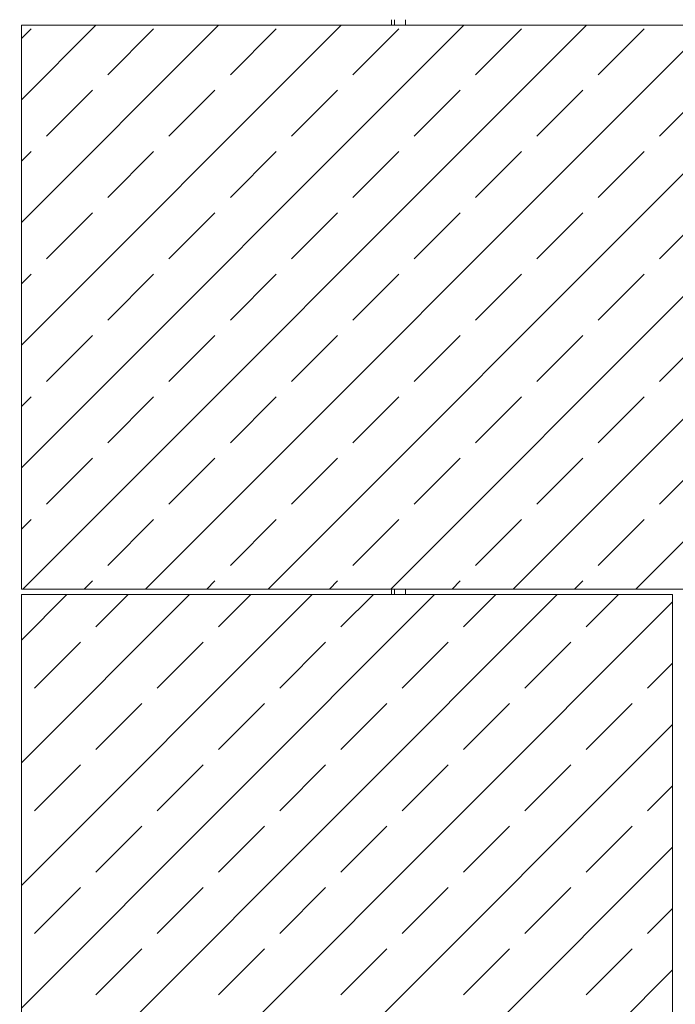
# Model space of a CAD drawing. Header units: millimetres. Extents: x 52659 to 1698020, y -10054 to 104697.
# Tile 128 of 256: x 196306 to 197516, y 6842 to 8658. Entities that reach past the tile are written whole.
import ezdxf

# ---------------------------------------------------------------- set-up
doc = ezdxf.new("R2010")
doc.units = ezdxf.units.MM
doc.header["$MEASUREMENT"] = 0
for name, color, linetype in [('02-04 CASSETTES FONCEES', 7, 'Continuous'), ('02-04 Mur.Construction', 7, 'Continuous'), ('05-02 Cotation 200ème 100ème.Cotations', 7, 'Continuous'), ('06-05 Etiquette.Texte', 7, 'Continuous'), ('A-WALL-____-OTLN.Modèle IFC', 7, 'Continuous')]:
    doc.layers.add(name, color=color, linetype=linetype)
doc.styles.add('STYLE_GENERE_3', font='ARIALN.TTF')
doc.dimstyles.new('STYLE_GENERE__2', dxfattribs={"dimtxt": 200, "dimasz": 95, "dimexe": 0.18, "dimexo": 100, "dimgap": 0, "dimtad": 0, "dimlfac": 0.001, "dimzin": 0, "dimdsep": 46, "dimtxsty": 'STYLE_GENERE_3', "dimblk": 'ARROWHEAD_6', "dimblk1": 'ARROWHEAD_6', "dimblk2": 'ARROWHEAD_6', "dimcen": 0.09, "dimclrd": 7, "dimclre": 7, "dimclrt": 7, "dimazin": 0, "dimtfac": 1, "dimtdec": 4, "dimtmove": 0, "dimatfit": 3, "dimfxl": 1, "dimtolj": 1, "dimtzin": 0, "dimarcsym": 0})
doc.dimstyles.new('STYLE_GENERE__4', dxfattribs={"dimtxt": 0.18, "dimasz": 145.92, "dimexe": 0.18, "dimexo": 0.0625, "dimgap": 0, "dimtad": 0, "dimtih": 1, "dimtoh": 1, "dimdec": 4, "dimzin": 0, "dimdsep": 46, "dimcen": 0.09, "dimadec": 0, "dimazin": 0, "dimtfac": 1, "dimtdec": 4, "dimtmove": 0, "dimatfit": 3, "dimldrblk": 'ARROWHEAD_1', "dimfxl": 1, "dimtolj": 1, "dimtzin": 0, "dimarcsym": 0})

# ---------------------------------------------------------------- blocks, each defined once
blk = doc.blocks.new('Élément de coupe_90_1', base_point=(131932.7, 5158.1))
at = {"layer": 'A-WALL-____-OTLN.Modèle IFC', "color": 7, "linetype": 'Continuous', "lineweight": 9}
blk.add_line((196997.7, 7608.1), (196997.7, 7598.1), dxfattribs=at)
blk = doc.blocks.new('Élément de coupe_93_1', base_point=(131932.7, 5158.1))
at = {"layer": 'A-WALL-____-OTLN.Modèle IFC', "color": 7, "linetype": 'Continuous', "lineweight": 9}
blk.add_line((196997.7, 8658.1), (196997.7, 8648.1), dxfattribs=at)
blk = doc.blocks.new('Élément de coupe_105_1', base_point=(131932.7, 5158.1))
at = {"layer": '02-04 Mur.Construction', "color": 7, "linetype": 'Continuous', "lineweight": 9}
blk.add_line((197017.7, 7598.1), (197017.7, 7608.1), dxfattribs=at)
blk = doc.blocks.new('Élément de coupe_184_1', base_point=(131932.7, 5158.1))
at = {"layer": '02-04 Mur.Construction', "color": 7, "linetype": 'Continuous', "lineweight": 9}
blk.add_line((196992.1, 8648.1), (196992.1, 8658.1), dxfattribs=at)
blk = doc.blocks.new('Élément de coupe_187_1', base_point=(131932.7, 5158.1))
at = {"layer": '02-04 Mur.Construction', "color": 7, "linetype": 'Continuous', "lineweight": 9}
blk.add_line((197017.7, 8648.1), (197017.7, 8658.1), dxfattribs=at)
blk = doc.blocks.new('Élément de coupe_198_1', base_point=(131932.7, 5158.1))
at = {"layer": '02-04 Mur.Construction', "color": 7, "linetype": 'Continuous', "lineweight": 9}
blk.add_line((196992.1, 7598.1), (196992.1, 7608.1), dxfattribs=at)
blk = doc.blocks.new('Élément de coupe_451_1', base_point=(131932.7, 5158.1))
at = {"layer": '02-04 CASSETTES FONCEES', "color": 7, "linetype": 'Continuous', "lineweight": 9}
for p, q in [((196308.8, 7514.1), (196392.7, 7598.1)), ((196308.8, 7287.8), (196619, 7598.1)), ((196308.8, 7061.6), (196845.3, 7598.1)), ((196308.8, 6835.3), (197071.5, 7598.1)), ((196308.8, 6609), (197297.8, 7598.1)), ((196308.8, 5248.1), (196308.8, 7598.1)), ((196308.8, 7598.1), (197510.7, 7598.1)), ((196446.2, 7538.4), (196505.9, 7598.1)), ((196672.4, 7538.4), (196732.1, 7598.1)), ((196898.7, 7538.4), (196958.4, 7598.1)), ((197125, 7538.4), (197184.7, 7598.1)), ((197351.3, 7538.4), (197411, 7598.1)), ((197510.7, 7598.1), (197510.7, 5248.1)), ((196308.8, 6382.7), (197510.7, 7584.7)), ((196333, 7425.2), (196417.9, 7510.1)), ((196559.3, 7425.2), (196644.2, 7510.1)), ((196785.6, 7425.2), (196870.4, 7510.1)), ((197011.9, 7425.2), (197096.7, 7510.1)), ((197238.1, 7425.2), (197323, 7510.1)), ((197464.4, 7425.2), (197510.7, 7471.5)), ((196446.2, 7312.1), (196531, 7397)), ((196672.4, 7312.1), (196757.3, 7397)), ((196898.7, 7312.1), (196983.6, 7397)), ((197125, 7312.1), (197209.8, 7397)), ((197351.3, 7312.1), (197436.1, 7397)), ((196308.8, 6156.5), (197510.7, 7358.4)), ((196333, 7199), (196417.9, 7283.8)), ((196559.3, 7199), (196644.2, 7283.8)), ((196785.6, 7199), (196870.4, 7283.8)), ((197011.9, 7199), (197096.7, 7283.8)), ((197238.1, 7199), (197323, 7283.8)), ((197464.4, 7199), (197510.7, 7245.2)), ((196446.2, 7085.8), (196531, 7170.7)), ((196672.4, 7085.8), (196757.3, 7170.7)), ((196898.7, 7085.8), (196983.6, 7170.7)), ((197125, 7085.8), (197209.8, 7170.7)), ((197351.3, 7085.8), (197436.1, 7170.7)), ((196308.8, 5930.2), (197510.7, 7132.1)), ((196333, 6972.7), (196417.9, 7057.5)), ((196559.3, 6972.7), (196644.2, 7057.5)), ((196785.6, 6972.7), (196870.4, 7057.5)), ((197011.9, 6972.7), (197096.7, 7057.5)), ((197238.1, 6972.7), (197323, 7057.5)), ((197464.4, 6972.7), (197510.7, 7019)), ((196446.2, 6859.6), (196531, 6944.4)), ((196672.4, 6859.6), (196757.3, 6944.4)), ((196898.7, 6859.6), (196983.6, 6944.4)), ((197125, 6859.6), (197209.8, 6944.4)), ((197351.3, 6859.6), (197436.1, 6944.4)), ((196308.8, 5703.9), (197510.7, 6905.8))]:
    blk.add_line(p, q, dxfattribs=at)
blk = doc.blocks.new('Élément de coupe_452_1', base_point=(131932.7, 5158.1))
at = {"layer": '02-04 CASSETTES FONCEES', "color": 7, "linetype": 'Continuous', "lineweight": 9}
for p, q in [((196308.8, 7831.5), (197125.3, 8648.1)), ((196308.8, 8057.8), (196899.1, 8648.1)), ((196308.8, 8284.1), (196672.8, 8648.1)), ((196308.8, 8510.3), (196446.5, 8648.1)), ((196308.8, 8648.1), (196308.8, 7608.1)), ((199298.8, 8648.1), (196308.8, 8648.1)), ((196311.6, 7608.1), (197351.6, 8648.1)), ((196537.9, 7608.1), (197577.9, 8648.1)), ((196764.1, 7608.1), (197804.1, 8648.1)), ((196990.4, 7608.1), (198030.4, 8648.1)), ((197216.7, 7608.1), (198256.7, 8648.1)), ((197443, 7608.1), (198483, 8648.1)), ((196308.8, 8623.5), (196326.8, 8641.5)), ((196468.2, 8556.6), (196553, 8641.5)), ((196694.5, 8556.6), (196779.3, 8641.5)), ((196920.7, 8556.6), (197005.6, 8641.5)), ((197147, 8556.6), (197231.9, 8641.5)), ((197373.3, 8556.6), (197458.1, 8641.5)), ((196355, 8443.5), (196439.9, 8528.3)), ((196581.3, 8443.5), (196666.2, 8528.3)), ((196807.6, 8443.5), (196892.4, 8528.3)), ((197033.9, 8443.5), (197118.7, 8528.3)), ((197260.1, 8443.5), (197345, 8528.3)), ((197486.4, 8443.5), (197571.3, 8528.3)), ((196308.8, 8397.2), (196326.8, 8415.2)), ((196468.2, 8330.3), (196553, 8415.2)), ((196694.5, 8330.3), (196779.3, 8415.2)), ((196920.7, 8330.3), (197005.6, 8415.2)), ((197147, 8330.3), (197231.9, 8415.2)), ((197373.3, 8330.3), (197458.1, 8415.2)), ((196355, 8217.2), (196439.9, 8302.1)), ((196581.3, 8217.2), (196666.2, 8302.1)), ((196807.6, 8217.2), (196892.4, 8302.1)), ((197033.9, 8217.2), (197118.7, 8302.1)), ((197260.1, 8217.2), (197345, 8302.1)), ((197486.4, 8217.2), (197571.3, 8302.1)), ((196308.8, 8170.9), (196326.8, 8188.9)), ((196468.2, 8104.1), (196553, 8188.9)), ((196694.5, 8104.1), (196779.3, 8188.9)), ((196920.7, 8104.1), (197005.6, 8188.9)), ((197147, 8104.1), (197231.9, 8188.9)), ((197373.3, 8104.1), (197458.1, 8188.9)), ((196355, 7990.9), (196439.9, 8075.8)), ((196581.3, 7990.9), (196666.2, 8075.8)), ((196807.6, 7990.9), (196892.4, 8075.8)), ((197033.9, 7990.9), (197118.7, 8075.8)), ((197260.1, 7990.9), (197345, 8075.8)), ((197486.4, 7990.9), (197571.3, 8075.8)), ((196308.8, 7944.6), (196326.8, 7962.6)), ((196468.2, 7877.8), (196553, 7962.6)), ((196694.5, 7877.8), (196779.3, 7962.6)), ((196920.7, 7877.8), (197005.6, 7962.6)), ((197147, 7877.8), (197231.9, 7962.6)), ((197373.3, 7877.8), (197458.1, 7962.6)), ((196355, 7764.7), (196439.9, 7849.5)), ((196581.3, 7764.7), (196666.2, 7849.5)), ((196807.6, 7764.7), (196892.4, 7849.5)), ((197033.9, 7764.7), (197118.7, 7849.5)), ((197260.1, 7764.7), (197345, 7849.5)), ((197486.4, 7764.7), (197571.3, 7849.5)), ((196308.8, 7718.4), (196326.8, 7736.4)), ((196468.2, 7651.5), (196553, 7736.4)), ((196694.5, 7651.5), (196779.3, 7736.4)), ((196920.7, 7651.5), (197005.6, 7736.4)), ((197147, 7651.5), (197231.9, 7736.4)), ((197373.3, 7651.5), (197458.1, 7736.4)), ((196308.8, 7608.1), (199298.8, 7608.1)), ((196424.7, 7608.1), (196439.9, 7623.2)), ((196651, 7608.1), (196666.2, 7623.2)), ((196877.3, 7608.1), (196892.4, 7623.2)), ((197103.6, 7608.1), (197118.7, 7623.2)), ((197329.8, 7608.1), (197345, 7623.2))]:
    blk.add_line(p, q, dxfattribs=at)
blk = doc.blocks.new('*D740', base_point=(131932.7, 5158.1))
at = {"layer": '05-02 Cotation 200ème 100ème.Cotations', "color": 7, "linetype": 'Continuous', "lineweight": 25, "transparency": 16777216}
for p, q in [((165280.7, 7648.1), (165380.7, 7548.1)), ((165280.7, 6358.1), (165380.7, 6258.1))]:
    blk.add_line(p, q, dxfattribs=at)
at = {"layer": '05-02 Cotation 200ème 100ème.Cotations', "color": 7, "linetype": 'Continuous', "lineweight": 13, "transparency": 16777216}
for p, q in [((165424.5, 7598.1), (165237, 7598.1)), ((165330.7, 7201.9), (165330.7, 7598.1)), ((165330.7, 6308.1), (165330.7, 6704.2)), ((165424.5, 6308.1), (165237, 6308.1))]:
    blk.add_line(p, q, dxfattribs=at)
at = {"layer": '05-02 Cotation 200ème 100ème.Cotations', "color": 7, "lineweight": 9, "transparency": 16777216, "insert": (165430.7, 6729.1), "char_height": 200, "attachment_point": 7, "rotation": 90, "style": 'STYLE_GENERE_3'}
blk.add_mtext('\\A1;1,29', dxfattribs=at)
blk = doc.blocks.new('ARROWHEAD_6')
at = {"color": 0, "linetype": 'Continuous', "lineweight": 0}
for p, q in [((-0.5, -0.5), (0.5, 0.5)), ((0, 0), (-1, 0))]:
    blk.add_line(p, q, dxfattribs=at)
blk = doc.blocks.new('*D741', base_point=(131932.7, 5158.1))
at = {"layer": '05-02 Cotation 200ème 100ème.Cotations', "color": 7, "linetype": 'Continuous', "lineweight": 25, "transparency": 16777216}
for p, q in [((165280.7, 9772.9), (165380.7, 9672.9)), ((165280.7, 7648.1), (165380.7, 7548.1))]:
    blk.add_line(p, q, dxfattribs=at)
at = {"layer": '05-02 Cotation 200ème 100ème.Cotations', "color": 7, "linetype": 'Continuous', "lineweight": 13, "transparency": 16777216}
for p, q in [((165424.5, 9722.9), (165237, 9722.9)), ((165330.7, 8909.3), (165330.7, 9722.9)), ((165330.7, 7598.1), (165330.7, 8411.6)), ((165424.5, 7598.1), (165237, 7598.1))]:
    blk.add_line(p, q, dxfattribs=at)
at = {"layer": '05-02 Cotation 200ème 100ème.Cotations', "color": 7, "lineweight": 9, "transparency": 16777216, "insert": (165430.7, 8436.5), "char_height": 200, "attachment_point": 7, "rotation": 90, "style": 'STYLE_GENERE_3'}
blk.add_mtext('\\A1;2,12', dxfattribs=at)
blk = doc.blocks.new('*D755', base_point=(131932.7, 5158.1))
at = {"layer": '05-02 Cotation 200ème 100ème.Cotations', "color": 7, "linetype": 'Continuous', "lineweight": 25, "transparency": 16777216}
for p, q in [((172202.5, 7658.1), (172302.5, 7558.1)), ((172202.5, 5208.1), (172302.5, 5108.1))]:
    blk.add_line(p, q, dxfattribs=at)
at = {"layer": '05-02 Cotation 200ème 100ème.Cotations', "color": 7, "linetype": 'Continuous', "lineweight": 13, "transparency": 16777216}
for p, q in [((172346.2, 7608.1), (172158.7, 7608.1)), ((172252.5, 6631.9), (172252.5, 7608.1)), ((172252.5, 5158.1), (172252.5, 6134.2)), ((172346.2, 5158.1), (172158.7, 5158.1)), ((172252.5, 5083.1), (172252.5, 5158.1))]:
    blk.add_line(p, q, dxfattribs=at)
at = {"layer": '05-02 Cotation 200ème 100ème.Cotations', "color": 7, "lineweight": 9, "transparency": 16777216, "insert": (172352.5, 6159.1), "char_height": 200, "attachment_point": 7, "rotation": 90, "style": 'STYLE_GENERE_3'}
blk.add_mtext('\\A1;2,45', dxfattribs=at)
blk = doc.blocks.new('*D760', base_point=(131932.7, 5158.1))
at = {"layer": '05-02 Cotation 200ème 100ème.Cotations', "color": 7, "linetype": 'Continuous', "lineweight": 25, "transparency": 16777216}
for p, q in [((135853.9, 8708.1), (135953.9, 8608.1)), ((135853.9, 6358.1), (135953.9, 6258.1))]:
    blk.add_line(p, q, dxfattribs=at)
at = {"layer": '05-02 Cotation 200ème 100ème.Cotations', "color": 7, "linetype": 'Continuous', "lineweight": 13, "transparency": 16777216}
for p, q in [((135997.7, 8658.1), (135810.2, 8658.1)), ((135903.9, 7731.9), (135903.9, 8658.1)), ((135903.9, 6308.1), (135903.9, 7234.2)), ((135997.7, 6308.1), (135810.2, 6308.1))]:
    blk.add_line(p, q, dxfattribs=at)
at = {"layer": '05-02 Cotation 200ème 100ème.Cotations', "color": 7, "lineweight": 9, "transparency": 16777216, "insert": (136003.9, 7259.1), "char_height": 200, "attachment_point": 7, "rotation": 90, "style": 'STYLE_GENERE_3'}
blk.add_mtext('\\A1;2,35', dxfattribs=at)
blk = doc.blocks.new('*D761', base_point=(131932.7, 5158.1))
at = {"layer": '05-02 Cotation 200ème 100ème.Cotations', "color": 7, "linetype": 'Continuous', "lineweight": 25, "transparency": 16777216}
for p, q in [((135853.9, 9772.9), (135953.9, 9672.9)), ((135853.9, 8708.1), (135953.9, 8608.1))]:
    blk.add_line(p, q, dxfattribs=at)
at = {"layer": '05-02 Cotation 200ème 100ème.Cotations', "color": 7, "linetype": 'Continuous', "lineweight": 13, "transparency": 16777216}
for p, q in [((135997.7, 9722.9), (135810.2, 9722.9)), ((135903.9, 9439.3), (135903.9, 9722.9)), ((135903.9, 8658.1), (135903.9, 8941.6)), ((135997.7, 8658.1), (135810.2, 8658.1))]:
    blk.add_line(p, q, dxfattribs=at)
at = {"layer": '05-02 Cotation 200ème 100ème.Cotations', "color": 7, "lineweight": 9, "transparency": 16777216, "insert": (136003.9, 8966.5), "char_height": 200, "attachment_point": 7, "rotation": 90, "style": 'STYLE_GENERE_3'}
blk.add_mtext('\\A1;1,06', dxfattribs=at)
blk = doc.blocks.new('ARROWHEAD_1')
at = {"color": 0, "linetype": 'Continuous', "lineweight": 0}
blk.add_line((0, 0), (-1, 0), dxfattribs=at)
blk.add_circle((0, 0), 0.25, dxfattribs=at)

msp = doc.modelspace()

# ---------------------------------------------------------------- block references
at = {"layer": '02-04 CASSETTES FONCEES', "lineweight": 0}
for name in ['Élément de coupe_452_1', 'Élément de coupe_451_1']:
    msp.add_blockref(name, (131932.668, 5158.072), dxfattribs=at)
at = {"layer": '02-04 Mur.Construction', "lineweight": 0}
for name in ['Élément de coupe_184_1', 'Élément de coupe_187_1', 'Élément de coupe_198_1', 'Élément de coupe_105_1']:
    msp.add_blockref(name, (131932.668, 5158.072), dxfattribs=at)
at = {"layer": 'A-WALL-____-OTLN.Modèle IFC', "lineweight": 0}
for name in ['Élément de coupe_93_1', 'Élément de coupe_90_1']:
    msp.add_blockref(name, (131932.668, 5158.072), dxfattribs=at)

# ---------------------------------------------------------------- dimensions: what is measured, and where the dimension line sits
at = {"layer": '05-02 Cotation 200ème 100ème.Cotations', "color": 7, "linetype": 'Continuous', "lineweight": 13}
for base, p1, p2, picture, middle in [((135903.901, 9722.862), (136794.464, 8658.072), (221690.249, 9722.862), '*D761', (135903.901, 9226.231)), ((165330.708, 9722.862), (220602.668, 7598.072), (221690.249, 9722.862), '*D741', (165330.708, 8696.231)), ((135903.901, 8658.072), (220602.668, 6308.064), (136794.464, 8658.072), '*D760', (135903.901, 7518.832)), ((165330.708, 7598.072), (220602.668, 6308.064), (220602.668, 7598.072), '*D740', (165330.708, 6988.832)), ((172252.472, 7608.072), (234695.317, 5158.072), (187924.443, 7608.072), '*D755', (172252.472, 6418.836))]:
    dim = msp.add_linear_dim(base=base, p1=p1, p2=p2, angle=90, dimstyle='STYLE_GENERE__2', dxfattribs=at)
    dim.commit()
    dim.dimension.update_dxf_attribs({"geometry": picture, "text_midpoint": middle, "dimtype": 160, "text_rotation": 90})

# ---------------------------------------------------------------- leaders
at = {"layer": '06-05 Etiquette.Texte', "color": 7, "linetype": 'Continuous', "lineweight": 9, "annotation_type": 0, "has_hookline": 1, "hookline_direction": 0, "text_width": 8116.667}
msp.add_leader([(192237.471, 7397.482), (192091.551, 4888.627), (192237.471, 4888.627)], dimstyle='STYLE_GENERE__4', dxfattribs=at)

doc.saveas('drawing.dxf')
